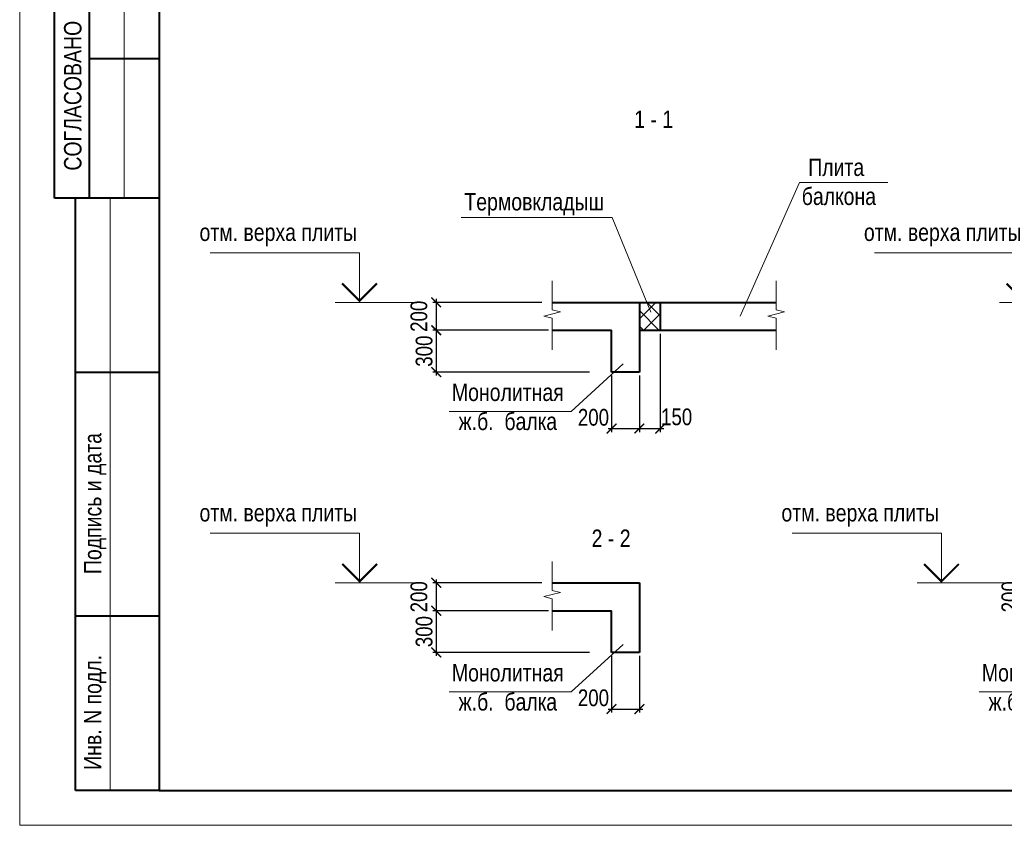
# Model space of a CAD drawing. Header units: inches. Extents: x -8638239 to -8523853, y 3840912 to 4564380.
# Tile 95 of 106: x -8612184 to -8583922, y 4504980 to 4528105. Entities that reach past the tile are written whole.
import ezdxf
from ezdxf.enums import TextEntityAlignment as Align

# ---------------------------------------------------------------- set-up
doc = ezdxf.new("R2010")
doc.units = ezdxf.units.IN
doc.header["$LTSCALE"] = 1000
doc.header["$MEASUREMENT"] = 0
for name, color, linetype, lineweight in [('СК-050-П(литы перекрытия)', 3, 'Continuous', 40), ('СК-110-О-РАЗМЕРЫ', 7, 'Continuous', 15), ('СК-200-Р(амка)', 7, 'Continuous', 40), ('СК-210-Р-РАМКА ЛИНИИ ТОНКИЕ', 7, 'Continuous', 15), ('СК-220-Р-РАМКА ТЕКСТ', 7, 'Continuous', 15), ('СК-400-Т(екст)', 7, 'Continuous', 20), ('СК-600-Ш(триховка)', 250, 'Continuous', 13)]:
    doc.layers.add(name, color=color, linetype=linetype, lineweight=lineweight)
doc.styles.add('RUSS', font='arial.ttf', dxfattribs={"width": 0.8})
doc.dimstyles.new('50', dxfattribs={"dimtxt": 480, "dimasz": 280, "dimexe": 100, "dimexo": 100, "dimgap": 100, "dimtad": 1, "dimdec": 0, "dimlfac": 0.25, "dimzin": 0, "dimdsep": 46, "dimtxsty": 'RUSS', "dimblk": 'ARCHTICK', "dimcen": 0.09, "dimdle": 100, "dimclrd": 7, "dimclre": 7, "dimclrt": 7, "dimadec": 0, "dimazin": 0, "dimtfac": 1, "dimtdec": 0, "dimtmove": 2, "dimatfit": 3, "dimldrblk": 'ARCHTICK', "dimfxl": 1, "dimtolj": 1, "dimtzin": 0, "dimarcsym": 0})

# ---------------------------------------------------------------- blocks, each defined once
blk = doc.blocks.new('_ArchTick')
at = {"color": 0, "linetype": 'ByBlock', "const_width": 0.15}
blk.add_lwpolyline([(-0.5, -0.5), (0.5, 0.5)], dxfattribs=at)
blk = doc.blocks.new('*D17')
at = {"layer": 'Defpoints', "color": 0, "transparency": 16777216}
for p in [(-8597100, 4519991), (-8600228, 4519191), (-8596904, 4519191)]:
    blk.add_point(p, dxfattribs=at)
at = {"layer": 'СК-110-О-РАЗМЕРЫ', "color": 7, "lineweight": -2, "transparency": 16777216}
for p, q in [((-8597200, 4519991), (-8600328, 4519991)), ((-8600228, 4520091), (-8600228, 4519091)), ((-8597004, 4519191), (-8600328, 4519191))]:
    blk.add_line(p, q, dxfattribs=at)
at = {"layer": 'СК-110-О-РАЗМЕРЫ', "color": 7, "lineweight": -2, "transparency": 16777216, "xscale": 280, "yscale": 280, "zscale": 280}
for p, rotation in [((-8600228, 4519991), 90), ((-8600228, 4519191), 270)]:
    blk.add_blockref('_ArchTick', p, dxfattribs=dict(at, rotation=rotation))
at = {"layer": 'СК-110-О-РАЗМЕРЫ', "color": 7, "transparency": 16777216, "insert": (-8600723, 4519591), "char_height": 480, "attachment_point": 5, "rotation": 90, "style": 'RUSS'}
blk.add_mtext('\\A1;200', dxfattribs=at)
blk = doc.blocks.new('*D18')
at = {"layer": 'Defpoints', "color": 0, "transparency": 16777216}
for p in [(-8596904, 4519191), (-8600228, 4517991), (-8595724, 4517991)]:
    blk.add_point(p, dxfattribs=at)
at = {"layer": 'СК-110-О-РАЗМЕРЫ', "color": 7, "lineweight": -2, "transparency": 16777216}
for p, q in [((-8597004, 4519191), (-8600328, 4519191)), ((-8600228, 4519291), (-8600228, 4517891)), ((-8595824, 4517991), (-8600328, 4517991))]:
    blk.add_line(p, q, dxfattribs=at)
at = {"layer": 'СК-110-О-РАЗМЕРЫ', "color": 7, "lineweight": -2, "transparency": 16777216, "xscale": 280, "yscale": 280, "zscale": 280}
for p, rotation in [((-8600228, 4519191), 90), ((-8600228, 4517991), 270)]:
    blk.add_blockref('_ArchTick', p, dxfattribs=dict(at, rotation=rotation))
at = {"layer": 'СК-110-О-РАЗМЕРЫ', "color": 7, "transparency": 16777216, "insert": (-8600574, 4518591), "char_height": 480, "attachment_point": 5, "rotation": 90, "style": 'RUSS'}
blk.add_mtext('\\A1;300', dxfattribs=at)
blk = doc.blocks.new('*U14')
at = {"layer": 'СК-400-Т(екст)', "color": 0}
for p, q in [((0, 0), (0, 7.11)), ((0, 7.11), (21.45, 7.11)), ((-9, 0), (3.5, 0))]:
    blk.add_line(p, q, dxfattribs=at)
at = {"layer": 'СК-400-Т(екст)', "color": 0, "const_width": 0.3}
blk.add_lwpolyline([(-2.5, 2.71), (0, 0.21), (2.5, 2.71)], dxfattribs=at)
at = {"layer": 'СК-400-Т(екст)', "color": 0, "width": 0.8}
for tag, p in [('ОТМЕТКА1', (11.66, 8.06)), ('КОММЕНТАРИЙ', (11.75, 4.27))]:
    blk.add_attdef(tag, p, '', height=2.5, dxfattribs=at)
blk = doc.blocks.new('*D15')
at = {"layer": 'Defpoints', "color": 0, "transparency": 16777216}
for p in [(-8593797, 4519191), (-8594397, 4517867), (-8593797, 4516369)]:
    blk.add_point(p, dxfattribs=at)
at = {"layer": 'СК-110-О-РАЗМЕРЫ', "color": 7, "lineweight": -2, "transparency": 16777216}
for p, q in [((-8593797, 4519091), (-8593797, 4516269)), ((-8594397, 4517767), (-8594397, 4516269)), ((-8594497, 4516369), (-8593697, 4516369))]:
    blk.add_line(p, q, dxfattribs=at)
at = {"layer": 'СК-110-О-РАЗМЕРЫ', "color": 7, "lineweight": -2, "transparency": 16777216, "xscale": 280, "yscale": 280, "zscale": 280, "rotation": 180}
blk.add_blockref('_ArchTick', (-8594397, 4516369), dxfattribs=at)
at = {"layer": 'СК-110-О-РАЗМЕРЫ', "color": 7, "lineweight": -2, "transparency": 16777216, "xscale": 280, "yscale": 280, "zscale": 280}
blk.add_blockref('_ArchTick', (-8593797, 4516369), dxfattribs=at)
at = {"layer": 'СК-110-О-РАЗМЕРЫ', "color": 7, "transparency": 16777216, "insert": (-8593328, 4516702), "char_height": 480, "attachment_point": 5, "style": 'RUSS'}
blk.add_mtext('\\A1;150', dxfattribs=at)
blk = doc.blocks.new('*D16')
at = {"layer": 'Defpoints', "color": 0, "transparency": 16777216}
for p in [(-8595197, 4517991), (-8594397, 4517991), (-8594397, 4516369)]:
    blk.add_point(p, dxfattribs=at)
at = {"layer": 'СК-110-О-РАЗМЕРЫ', "color": 7, "lineweight": -2, "transparency": 16777216}
for p, q in [((-8595197, 4517891), (-8595197, 4516269)), ((-8594397, 4517891), (-8594397, 4516269)), ((-8595297, 4516369), (-8594297, 4516369))]:
    blk.add_line(p, q, dxfattribs=at)
at = {"layer": 'СК-110-О-РАЗМЕРЫ', "color": 7, "lineweight": -2, "transparency": 16777216, "xscale": 280, "yscale": 280, "zscale": 280, "rotation": 180}
blk.add_blockref('_ArchTick', (-8595197, 4516369), dxfattribs=at)
at = {"layer": 'СК-110-О-РАЗМЕРЫ', "color": 7, "lineweight": -2, "transparency": 16777216, "xscale": 280, "yscale": 280, "zscale": 280}
blk.add_blockref('_ArchTick', (-8594397, 4516369), dxfattribs=at)
at = {"layer": 'СК-110-О-РАЗМЕРЫ', "color": 7, "transparency": 16777216, "insert": (-8595715, 4516688), "char_height": 480, "attachment_point": 5, "style": 'RUSS'}
blk.add_mtext('\\A1;200', dxfattribs=at)
blk = doc.blocks.new('*D24')
at = {"layer": 'Defpoints', "color": 0, "transparency": 16777216}
for p in [(-8597100, 4511940), (-8600228, 4511140), (-8596904, 4511140)]:
    blk.add_point(p, dxfattribs=at)
at = {"layer": 'СК-110-О-РАЗМЕРЫ', "color": 7, "lineweight": -2, "transparency": 16777216}
for p, q in [((-8600228, 4512040), (-8600228, 4511040)), ((-8597200, 4511940), (-8600328, 4511940)), ((-8597004, 4511140), (-8600328, 4511140))]:
    blk.add_line(p, q, dxfattribs=at)
at = {"layer": 'СК-110-О-РАЗМЕРЫ', "color": 7, "lineweight": -2, "transparency": 16777216, "xscale": 280, "yscale": 280, "zscale": 280}
for p, rotation in [((-8600228, 4511940), 90), ((-8600228, 4511140), 270)]:
    blk.add_blockref('_ArchTick', p, dxfattribs=dict(at, rotation=rotation))
at = {"layer": 'СК-110-О-РАЗМЕРЫ', "color": 7, "transparency": 16777216, "insert": (-8600723, 4511540), "char_height": 480, "attachment_point": 5, "rotation": 90, "style": 'RUSS'}
blk.add_mtext('\\A1;200', dxfattribs=at)
blk = doc.blocks.new('*D25')
at = {"layer": 'Defpoints', "color": 0, "transparency": 16777216}
for p in [(-8596904, 4511140), (-8600228, 4509940), (-8595724, 4509940)]:
    blk.add_point(p, dxfattribs=at)
at = {"layer": 'СК-110-О-РАЗМЕРЫ', "color": 7, "lineweight": -2, "transparency": 16777216}
for p, q in [((-8597004, 4511140), (-8600328, 4511140)), ((-8600228, 4511240), (-8600228, 4509840)), ((-8595824, 4509940), (-8600328, 4509940))]:
    blk.add_line(p, q, dxfattribs=at)
at = {"layer": 'СК-110-О-РАЗМЕРЫ', "color": 7, "lineweight": -2, "transparency": 16777216, "xscale": 280, "yscale": 280, "zscale": 280}
for p, rotation in [((-8600228, 4511140), 90), ((-8600228, 4509940), 270)]:
    blk.add_blockref('_ArchTick', p, dxfattribs=dict(at, rotation=rotation))
at = {"layer": 'СК-110-О-РАЗМЕРЫ', "color": 7, "transparency": 16777216, "insert": (-8600574, 4510540), "char_height": 480, "attachment_point": 5, "rotation": 90, "style": 'RUSS'}
blk.add_mtext('\\A1;300', dxfattribs=at)
blk = doc.blocks.new('*D26')
at = {"layer": 'Defpoints', "color": 0, "transparency": 16777216}
for p in [(-8595197, 4509940), (-8594397, 4509940), (-8594397, 4508317)]:
    blk.add_point(p, dxfattribs=at)
at = {"layer": 'СК-110-О-РАЗМЕРЫ', "color": 7, "lineweight": -2, "transparency": 16777216}
for p, q in [((-8595197, 4509840), (-8595197, 4508217)), ((-8594397, 4509840), (-8594397, 4508217)), ((-8595297, 4508317), (-8594297, 4508317))]:
    blk.add_line(p, q, dxfattribs=at)
at = {"layer": 'СК-110-О-РАЗМЕРЫ', "color": 7, "lineweight": -2, "transparency": 16777216, "xscale": 280, "yscale": 280, "zscale": 280, "rotation": 180}
blk.add_blockref('_ArchTick', (-8595197, 4508317), dxfattribs=at)
at = {"layer": 'СК-110-О-РАЗМЕРЫ', "color": 7, "lineweight": -2, "transparency": 16777216, "xscale": 280, "yscale": 280, "zscale": 280}
blk.add_blockref('_ArchTick', (-8594397, 4508317), dxfattribs=at)
at = {"layer": 'СК-110-О-РАЗМЕРЫ', "color": 7, "transparency": 16777216, "insert": (-8595715, 4508637), "char_height": 480, "attachment_point": 5, "style": 'RUSS'}
blk.add_mtext('\\A1;200', dxfattribs=at)
blk = doc.blocks.new('*D198')
at = {"layer": 'Defpoints', "color": 0, "transparency": 16777216}
for p in [(-8581888, 4511940), (-8583266, 4511140), (-8581692, 4511140)]:
    blk.add_point(p, dxfattribs=at)
at = {"layer": 'СК-110-О-РАЗМЕРЫ', "color": 7, "lineweight": -2, "transparency": 16777216}
for p, q in [((-8583266, 4512040), (-8583266, 4511040)), ((-8581988, 4511940), (-8583366, 4511940)), ((-8581792, 4511140), (-8583366, 4511140))]:
    blk.add_line(p, q, dxfattribs=at)
at = {"layer": 'СК-110-О-РАЗМЕРЫ', "color": 7, "lineweight": -2, "transparency": 16777216, "xscale": 280, "yscale": 280, "zscale": 280}
for p, rotation in [((-8583266, 4511940), 90), ((-8583266, 4511140), 270)]:
    blk.add_blockref('_ArchTick', p, dxfattribs=dict(at, rotation=rotation))
at = {"layer": 'СК-110-О-РАЗМЕРЫ', "color": 7, "transparency": 16777216, "insert": (-8583761, 4511540), "char_height": 480, "attachment_point": 5, "rotation": 90, "style": 'RUSS'}
blk.add_mtext('\\A1;200', dxfattribs=at)

msp = doc.modelspace()

# ---------------------------------------------------------------- hatches: boundary and pattern name
at = {"layer": 'СК-220-Р-РАМКА ТЕКСТ'}
h = msp.add_hatch(dxfattribs=at)
h.set_pattern_fill('ANSI37', color=256, scale=100)
h.set_pattern_definition([(45, (-12308735.75, 4500550.94), (-224.506403, 224.506403), []), (135, (-12308735.75, 4500550.94), (-224.506403, -224.506403), [])])
h.paths.add_polyline_path([(-8593797.1, 4519991.2), (-8594397.1, 4519991.2), (-8594397.1, 4519191.2), (-8593797.1, 4519191.2)])

# ---------------------------------------------------------------- linework, layer by layer
at = {"layer": 'СК-050-П(литы перекрытия)'}
for p, q in [((-8596903.8, 4519991.2), (-8590473.7, 4519991.2)), ((-8594397.1, 4519991.2), (-8594397.1, 4517991.2)), ((-8593797.1, 4519991.2), (-8593797.1, 4519191.2)), ((-8596903.8, 4519191.2), (-8595197.1, 4519191.2)), ((-8595197.1, 4517991.2), (-8595197.1, 4519191.2)), ((-8594397.1, 4519191.2), (-8590473.7, 4519191.2)), ((-8594397.1, 4517991.2), (-8595197.1, 4517991.2)), ((-8596903.8, 4511939.9), (-8594397.1, 4511939.9)), ((-8594397.1, 4511939.9), (-8594397.1, 4509939.9)), ((-8596903.8, 4511139.9), (-8595197.1, 4511139.9)), ((-8595197.1, 4509939.9), (-8595197.1, 4511139.9)), ((-8594397.1, 4509939.9), (-8595197.1, 4509939.9))]:
    msp.add_line(p, q, dxfattribs=at)
at = {"layer": 'СК-200-Р(амка)'}
for p, q in [((-8608183.8, 4563379.9), (-8608183.8, 4505979.9)), ((-8611183.8, 4522979.9), (-8611183.8, 4548979.9)), ((-8610183.8, 4522979.9), (-8610183.8, 4548979.9)), ((-8608183.8, 4526979.9), (-8610183.8, 4526979.9)), ((-8608183.8, 4522979.9), (-8611183.8, 4522979.9)), ((-8610583.8, 4505979.9), (-8610583.8, 4522979.9)), ((-8608183.8, 4517979.9), (-8610583.8, 4517979.9)), ((-8608183.8, 4510979.9), (-8610583.8, 4510979.9)), ((-8608183.8, 4505979.9), (-8529183.8, 4505979.9))]:
    msp.add_line(p, q, dxfattribs=at)
at = {"layer": 'СК-210-Р-РАМКА ЛИНИИ ТОНКИЕ'}
for p, q in [((-8612183.8, 4504979.9), (-8612183.8, 4564379.9)), ((-8609183.8, 4522979.9), (-8609183.8, 4548979.9)), ((-8609583.8, 4505979.9), (-8609583.8, 4522979.9)), ((-8528183.8, 4504979.9), (-8612183.8, 4504979.9))]:
    msp.add_line(p, q, dxfattribs=at)
at = {"layer": 'СК-210-Р-РАМКА ЛИНИИ ТОНКИЕ', "lineweight": 40, "ltscale": 2}
msp.add_line((-8608183.8, 4505979.9), (-8610583.8, 4505979.9), dxfattribs=at)
at = {"layer": 'СК-220-Р-РАМКА ТЕКСТ'}
for p, q in [((-8594864.5, 4518225.5), (-8596352.2, 4516860.8)), ((-8594864.5, 4510174.2), (-8596352.2, 4508809.5)), ((-8599856.5, 4508809.5), (-8596352.2, 4508809.5)), ((-8584644.8, 4508809.5), (-8581140.5, 4508809.5))]:
    msp.add_line(p, q, dxfattribs=at)
at = {"layer": 'СК-400-Т(екст)'}
for p, q in [((-8591505.4, 4519592.4), (-8589797.2, 4523431.5)), ((-8589797.2, 4523431.5), (-8587264.2, 4523431.5)), ((-8595173.1, 4522423.1), (-8599511.8, 4522423.1)), ((-8594068, 4519711.3), (-8595173.1, 4522423.1)), ((-8599856.5, 4516860.8), (-8596352.2, 4516860.8))]:
    msp.add_line(p, q, dxfattribs=at)
at = {"layer": 'СК-600-Ш(триховка)', "linetype": 'ByBlock'}
for points in [[(-8596903.8, 4520607.4), (-8596903.8, 4519774.4), (-8596663.8, 4519714.4), (-8597143.8, 4519594.4), (-8596903.8, 4519534.4), (-8596903.8, 4518624.4)], [(-8590473.7, 4520607.4), (-8590473.7, 4519774.4), (-8590233.7, 4519714.4), (-8590713.7, 4519594.4), (-8590473.7, 4519534.4), (-8590473.7, 4518624.4)], [(-8596903.8, 4512556), (-8596903.8, 4511723.1), (-8596663.8, 4511663.1), (-8597143.8, 4511543.1), (-8596903.8, 4511483.1), (-8596903.8, 4510573.1)]]:
    msp.add_lwpolyline(points, dxfattribs=at)

# ---------------------------------------------------------------- block references
at = {"layer": 'СК-400-Т(екст)', "ltscale": 0.5}
ref = msp.add_blockref('*U14', (-8602428.3, 4519991.2), dxfattribs=dict(at, xscale=-200, yscale=200, zscale=200))
ref.add_attrib('ОТМЕТКА1', 'отм. верха плиты', dxfattribs={"height": 500, "style": 'RUSS', "width": 0.8}).set_placement((-8604760.9, 4521602.9), align=Align.BOTTOM_CENTER)
ref = msp.add_blockref('*U14', (-8583358.1, 4519991.2), dxfattribs=dict(at, xscale=-200, yscale=200, zscale=200))
ref.add_attrib('ОТМЕТКА1', 'отм. верха плиты', dxfattribs={"height": 500, "style": 'RUSS', "width": 0.8}).set_placement((-8585690.8, 4521602.9), align=Align.BOTTOM_CENTER)
ref = msp.add_blockref('*U14', (-8602428.3, 4511939.9), dxfattribs=dict(at, xscale=-200, yscale=200, zscale=200))
ref.add_attrib('ОТМЕТКА1', 'отм. верха плиты', dxfattribs={"height": 500, "style": 'RUSS', "width": 0.8}).set_placement((-8604760.9, 4513551.6), align=Align.BOTTOM_CENTER)
ref = msp.add_blockref('*U14', (-8585725.6, 4511939.9), dxfattribs=dict(at, xscale=-200, yscale=200, zscale=200))
ref.add_attrib('ОТМЕТКА1', 'отм. верха плиты', dxfattribs={"height": 500, "style": 'RUSS', "width": 0.8}).set_placement((-8588058.2, 4513551.6), align=Align.BOTTOM_CENTER)

# ---------------------------------------------------------------- texts
at = {"layer": 'СК-200-Р(амка)', "style": 'RUSS', "width": 0.8}
for s, p in [('СОГЛАСОВАНО', (-8610411.1, 4523772.1)), ('Подпись и дата', (-8609838.6, 4512191.2)), ('Инв. N подл.', (-8609838.6, 4506571.6))]:
    msp.add_text(s, height=500, rotation=90, dxfattribs=at).set_placement(p)
at = {"layer": 'СК-220-Р-РАМКА ТЕКСТ', "char_height": 500, "width": 31067.545, "attachment_point": 5, "rotation": 360, "style": 'RUSS'}
for s, insert in [('1 - 1', (-8593985.7, 4525248)), ('2 - 2', (-8595208.5, 4513219.9)), ('Монолитная\\Pж.б.  балка', (-8598172.3, 4508937.9)), ('Монолитная\\Pж.б.  балка', (-8582960.5, 4508937.9))]:
    msp.add_mtext(s, dxfattribs=dict(at, insert=insert))
at = {"layer": 'СК-400-Т(екст)', "char_height": 500, "width": 31067.545, "attachment_point": 5, "rotation": 360, "style": 'RUSS'}
for s, insert in [('Плита\\P балкона', (-8588747.5, 4523448.8)), ('Термовкладыш', (-8597414.7, 4522803.7)), ('Монолитная\\Pж.б.  балка', (-8598172.3, 4516989.2))]:
    msp.add_mtext(s, dxfattribs=dict(at, insert=insert))

# ---------------------------------------------------------------- dimensions: what is measured, and where the dimension line sits
at = {"layer": 'СК-110-О-РАЗМЕРЫ'}
for base, p1, p2, picture, middle in [((-8600228.3, 4519191.2), (-8597100.2, 4519991.2), (-8596903.8, 4519191.2), '*D17', (-8600723.4, 4519591.2)), ((-8600228.3, 4517991.2), (-8596903.8, 4519191.2), (-8595723.6, 4517991.2), '*D18', (-8600573.5, 4518591.2)), ((-8600228.3, 4511139.9), (-8597100.2, 4511939.9), (-8596903.8, 4511139.9), '*D24', (-8600723.4, 4511539.9)), ((-8583266.1, 4511139.9), (-8581888.5, 4511939.9), (-8581692.1, 4511139.9), '*D198', (-8583761.2, 4511539.9)), ((-8600228.3, 4509939.9), (-8596903.8, 4511139.9), (-8595723.6, 4509939.9), '*D25', (-8600573.5, 4510539.9))]:
    dim = msp.add_linear_dim(base=base, p1=p1, p2=p2, angle=90, dimstyle='50', dxfattribs=at)
    dim.commit()
    dim.dimension.update_dxf_attribs({"geometry": picture, "text_midpoint": middle})
for base, p1, p2, picture, middle in [((-8593797.1, 4516368.7), (-8594397.1, 4517866.6), (-8593797.1, 4519191.2), '*D15', (-8593328.2, 4516702.1)), ((-8594397.1, 4516368.7), (-8595197.1, 4517991.2), (-8594397.1, 4517991.2), '*D16', (-8595715, 4516688.1)), ((-8594397.1, 4508317.3), (-8595197.1, 4509939.9), (-8594397.1, 4509939.9), '*D26', (-8595715, 4508636.7))]:
    dim = msp.add_linear_dim(base=base, p1=p1, p2=p2, dimstyle='50', dxfattribs=at)
    dim.commit()
    dim.dimension.update_dxf_attribs({"geometry": picture, "text_midpoint": middle, "dimtype": 160})

doc.saveas('drawing.dxf')
